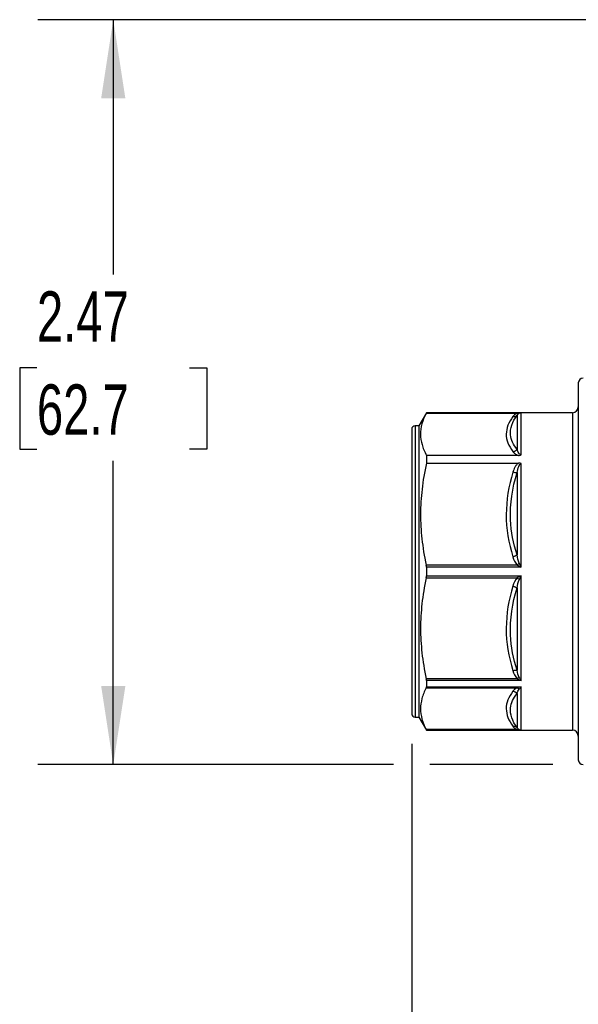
# Model space of a CAD drawing. Header units: inches. Extents: x 0.5 to 21.5, y 0.5 to 16.5.
# Tile 2 of 18: x 3.4 to 5.2, y 4.1 to 7.3. Entities that reach past the tile are written whole.
import ezdxf

# ---------------------------------------------------------------- set-up
doc = ezdxf.new("R2010")
doc.units = ezdxf.units.IN
doc.header["$LTSCALE"] = 2
doc.header["$MEASUREMENT"] = 0
doc.linetypes.add('SLD-Solid', pattern=[0])
doc.layers.add('DIMENSIONS', color=140, linetype='SLD-Solid', lineweight=25)
doc.styles.add('SLDTEXTSTYLE0', font='TXT', dxfattribs={"width": 0.7})
doc.dimstyles.new('SLDDIMSTYLE1', dxfattribs={"dimtxt": 0.169922, "dimasz": 0.26, "dimexe": 0, "dimexo": 0.0625, "dimgap": 0.04248, "dimtad": 0, "dimtih": 1, "dimtoh": 1, "dimrnd": 1e-09, "dimzin": 12, "dimdsep": 46, "dimtxsty": 'SLDTEXTSTYLE0', "dimsah": 1, "dimcen": 0.09, "dimadec": 0, "dimazin": 3, "dimtfac": 1, "dimtofl": 0, "dimtmove": 0, "dimatfit": 3, "dimfxl": 0, "dimfrac": 2, "dimtolj": 1, "dimtzin": 12, "dimarcsym": 0})

# ---------------------------------------------------------------- blocks, each defined once
blk = doc.blocks.new('_D_2')
at = {"layer": 'DIMENSIONS'}
for p, q in [((4.6913, 4.9266), (4.6913, 3.1264)), ((7.0141, 4.9266), (7.0141, 3.1264)), ((4.6913, 3.3764), (5.3515, 3.3764)), ((5.5818, 3.3764), (5.5248, 3.3764)), ((5.5248, 3.3764), (5.5248, 3.1063)), ((6.0868, 3.3764), (6.1438, 3.3764)), ((6.1438, 3.3764), (6.1438, 3.1063)), ((7.0141, 3.3764), (6.317, 3.3764)), ((5.5248, 3.1063), (5.5818, 3.1063)), ((6.1438, 3.1063), (6.0868, 3.1063))]:
    blk.add_line(p, q, dxfattribs=at)
for points in [[(4.6913, 3.3764), (4.9513, 3.3364), (4.9513, 3.4164)], [(7.0141, 3.3764), (6.7541, 3.4164), (6.7541, 3.3364)]]:
    blk.add_solid(points, dxfattribs=at)
at = {"layer": 'DIMENSIONS', "char_height": 0.16667, "attachment_point": 1, "style": 'SLDTEXTSTYLE0'}
for s, insert in [('2.32', (5.5818, 3.6293)), ('59.0', (5.5818, 3.3212))]:
    blk.add_mtext(s, dxfattribs=dict(at, insert=insert))
blk = doc.blocks.new('_D_3')
at = {"layer": 'DIMENSIONS'}
for p, q in [((5.4629, 7.3238), (3.4538, 7.3238)), ((3.7038, 7.3238), (3.7038, 6.4797)), ((3.4513, 6.1716), (3.3942, 6.1716)), ((3.3942, 6.1716), (3.3942, 5.9015)), ((3.9562, 6.1716), (4.0133, 6.1716)), ((4.0133, 6.1716), (4.0133, 5.9015)), ((3.3942, 5.9015), (3.4513, 5.9015)), ((4.0133, 5.9015), (3.9562, 5.9015)), ((3.7038, 4.8573), (3.7038, 5.8635)), ((4.6313, 4.8573), (3.4538, 4.8573)), ((5.1582, 4.8573), (4.7513, 4.8573))]:
    blk.add_line(p, q, dxfattribs=at)
for points in [[(3.7038, 7.3238), (3.6638, 7.0638), (3.7438, 7.0638)], [(3.7038, 4.8573), (3.7438, 5.1173), (3.6638, 5.1173)]]:
    blk.add_solid(points, dxfattribs=at)
at = {"layer": 'DIMENSIONS', "char_height": 0.16667, "attachment_point": 1, "style": 'SLDTEXTSTYLE0'}
for s, insert in [('2.47', (3.4513, 6.4244)), ('62.7', (3.4513, 6.1163))]:
    blk.add_mtext(s, dxfattribs=dict(at, insert=insert))

msp = doc.modelspace()

# ---------------------------------------------------------------- linework, layer by layer
for p, q in [((5.2425, 6.1211), (5.2425, 4.873)), ((4.7399, 6.0227), (4.7149, 5.9793)), ((4.7392, 6.021), (5.0402, 6.021)), ((5.2228, 6.0227), (4.7399, 6.0227)), ((4.7399, 6.0227), (4.7399, 6.0225)), ((4.7399, 6.0225), (5.0538, 6.0225)), ((5.0398, 6.014), (5.0398, 5.9011)), ((5.0538, 5.8835), (5.0538, 6.0225)), ((5.2228, 6.0227), (5.2228, 4.9715)), ((4.6913, 5.9675), (4.6913, 5.0266)), ((4.7149, 5.9793), (4.7031, 5.9793)), ((4.7031, 5.9793), (4.7031, 5.0148)), ((4.7149, 5.9793), (4.7149, 5.0148)), ((4.7399, 5.8811), (4.7399, 5.8559)), ((5.0441, 5.8811), (4.7399, 5.8811)), ((4.7399, 5.8559), (5.0441, 5.8559)), ((5.0538, 5.5112), (5.0538, 5.8533)), ((5.0398, 5.8241), (5.0398, 5.5516)), ((5.0402, 5.5182), (4.7392, 5.5182)), ((4.7399, 5.5112), (4.7399, 5.4829)), ((5.0538, 5.5112), (4.7399, 5.5112)), ((4.7399, 5.4829), (5.0538, 5.4829)), ((5.0538, 5.1356), (5.0538, 5.4829)), ((4.7392, 5.4759), (5.0402, 5.4759)), ((5.0398, 5.4426), (5.0398, 5.17)), ((5.0402, 5.1416), (4.7392, 5.1416)), ((4.7399, 5.1356), (4.7399, 5.1155)), ((5.0538, 5.1356), (4.7399, 5.1356)), ((4.7392, 5.1116), (5.0402, 5.1116)), ((4.7399, 5.1155), (5.0538, 5.1155)), ((5.0398, 5.093), (5.0398, 4.9801)), ((5.0538, 4.9717), (5.0538, 5.1155)), ((4.7031, 5.0148), (4.7149, 5.0148)), ((4.7149, 5.0148), (4.7399, 4.9715)), ((5.0402, 4.9732), (4.7392, 4.9732)), ((4.7399, 4.9717), (4.7399, 4.9715)), ((5.0538, 4.9717), (4.7399, 4.9717)), ((4.7399, 4.9715), (5.2228, 4.9715))]:
    msp.add_line(p, q)
for centre, radius, start, end in [((5.2582, 6.1211), 0.0157, 90, 180), ((5.2228, 6.0423), 0.0197, 270, 0), ((4.7031, 5.9675), 0.0118, 90, 180), ((4.7031, 5.0266), 0.0118, 180, 270), ((5.2228, 4.9518), 0.0197, 0, 90), ((5.2582, 4.873), 0.0157, 180, 270)]:
    msp.add_arc(centre, radius, start, end)
for centre, major_axis, ratio, start_param, end_param in [((5.0532, 6.0013), (0.0066, 0.0204), 0.872295, 0.321807, 0.686068), ((5.0532, 5.5118), (-0.019, 0.038), 0.006527, 4.693849, 5.058109), ((5.0532, 5.4823), (0.019, 0.038), 0.006527, 4.366666, 4.730928), ((5.0532, 5.1509), (-0.0178, 0.0313), 0.2121, 1.595921, 1.960183), ((5.0532, 5.1301), (0.0175, 0.0296), 0.246924, 3.98456, 4.348821), ((5.0532, 4.9928), (-0.0066, 0.0204), 0.872298, 2.455516, 2.819777)]:
    msp.add_ellipse(centre, major_axis=major_axis, ratio=ratio, start_param=start_param, end_param=end_param)
for points, knots in [([(4.7392, 6.021), (4.7327, 6.0086), (4.7281, 5.9967), (4.722, 5.9737), (4.7205, 5.9624), (4.7206, 5.9398), (4.7222, 5.9285), (4.7285, 5.9054), (4.7333, 5.8936), (4.7399, 5.8811)], [0, 0, 0, 0, 0.25, 0.25, 0.5, 0.5, 0.75, 0.75, 1, 1, 1, 1]), ([(5.0259, 6.0097), (5.012, 5.9909), (5.0041, 5.9713), (5.0039, 5.9321), (5.012, 5.9126), (5.0259, 5.8938)], [0, 0, 0, 0, 0.5, 0.5, 1, 1, 1, 1]), ([(5.0398, 5.9011), (5.0279, 5.9166), (5.0099, 5.954), (5.0239, 5.9927), (5.0398, 6.014)], [0, 0, 0, 0, 0.3331319, 0.7773078, 0.7773078, 0.7773078, 0.7773078]), ([(5.0538, 5.8835), (5.0504, 5.8835), (5.0438, 5.8894), (5.0411, 5.8968), (5.0398, 5.9011)], [-0.191085, -0.191085, -0.191085, -0.191085, -0.1391793, -0.0677235, -0.0677235, -0.0677235, -0.0677235]), ([(5.0259, 5.8938), (5.0276, 5.8915), (5.0296, 5.8891), (5.0339, 5.8859), (5.0356, 5.8848), (5.0394, 5.8828), (5.0416, 5.8818), (5.0441, 5.8811)], [0, 0, 0, 0, 0.5, 0.5, 0.75, 0.75, 1, 1, 1, 1]), ([(5.0441, 5.8811), (5.046, 5.8811), (5.0479, 5.8813), (5.0506, 5.882), (5.0515, 5.8823), (5.0525, 5.8828), (5.053, 5.883), (5.0533, 5.8832), (5.0535, 5.8833), (5.0537, 5.8834), (5.0538, 5.8835)], [0, 0, 0, 0, 0.5, 0.5, 0.75, 0.75, 0.875, 0.9375, 0.9375, 1, 1, 1, 1]), ([(4.7399, 5.8559), (4.7333, 5.8258), (4.7285, 5.7972), (4.7222, 5.7414), (4.7206, 5.7141), (4.7205, 5.6597), (4.722, 5.6325), (4.7281, 5.5767), (4.7327, 5.5482), (4.7392, 5.5182)], [0, 0, 0, 0, 0.25, 0.25, 0.5, 0.5, 0.75, 0.75, 1, 1, 1, 1]), ([(5.0441, 5.8559), (5.0416, 5.8541), (5.0394, 5.8518), (5.0356, 5.8469), (5.0339, 5.8444), (5.0296, 5.8365), (5.0276, 5.8309), (5.0259, 5.8253)], [0, 0, 0, 0, 0.25, 0.25, 0.5, 0.5, 1, 1, 1, 1]), ([(5.0398, 5.8241), (5.0411, 5.8313), (5.0438, 5.8438), (5.0503, 5.8533), (5.0538, 5.8533)], [-0.1233756, -0.1233756, -0.1233756, -0.1233756, -0.0527779, 0, 0, 0, 0]), ([(5.0538, 5.8533), (5.0537, 5.8534), (5.0538, 5.8534), (5.0532, 5.8537), (5.0527, 5.854), (5.0516, 5.8546), (5.0507, 5.8549), (5.048, 5.8557), (5.0461, 5.8559), (5.0441, 5.8559)], [0, 0, 0, 0, 0.125, 0.125, 0.25, 0.25, 0.5, 0.5, 1, 1, 1, 1]), ([(5.0259, 5.8253), (5.012, 5.78), (5.0041, 5.7327), (5.0039, 5.6382), (5.012, 5.5908), (5.0259, 5.5455)], [0, 0, 0, 0, 0.5, 0.5, 1, 1, 1, 1]), ([(5.0398, 5.5516), (5.0279, 5.5894), (5.0099, 5.6808), (5.0239, 5.7734), (5.0398, 5.8241)], [0, 0, 0, 0, 0.3331343, 0.7773133, 0.7773133, 0.7773133, 0.7773133]), ([(4.7392, 5.4759), (4.7328, 5.4462), (4.7282, 5.4179), (4.7221, 5.3627), (4.7206, 5.3357), (4.7206, 5.2818), (4.7221, 5.2548), (4.7282, 5.1995), (4.7328, 5.1712), (4.7392, 5.1416)], [0, 0, 0, 0, 0.25, 0.25, 0.5, 0.5, 0.75, 0.75, 1, 1, 1, 1]), ([(5.0259, 5.4486), (5.012, 5.4033), (5.0041, 5.356), (5.0039, 5.2614), (5.012, 5.2142), (5.0259, 5.1688)], [0, 0, 0, 0, 0.5, 0.5, 1, 1, 1, 1]), ([(5.0398, 5.17), (5.0279, 5.2081), (5.0099, 5.2998), (5.0239, 5.3922), (5.0398, 5.4426)], [0, 0, 0, 0, 0.3331319, 0.7773078, 0.7773078, 0.7773078, 0.7773078]), ([(4.7392, 5.1116), (4.7328, 5.0993), (4.7282, 5.0876), (4.7221, 5.0647), (4.7206, 5.0536), (4.7206, 5.0312), (4.7221, 5.02), (4.7282, 4.9972), (4.7328, 4.9854), (4.7392, 4.9732)], [0, 0, 0, 0, 0.25, 0.25, 0.5, 0.5, 0.75, 0.75, 1, 1, 1, 1]), ([(5.0259, 5.1003), (5.012, 5.0816), (5.0039, 5.062), (5.0041, 5.0228), (5.012, 5.0032), (5.0259, 4.9844)], [0, 0, 0, 0, 0.5, 0.5, 1, 1, 1, 1]), ([(5.0398, 4.9801), (5.0239, 5.0014), (5.0099, 5.0401), (5.0279, 5.0775), (5.0398, 5.093)], [0, 0, 0, 0, 0.444179, 0.7773133, 0.7773133, 0.7773133, 0.7773133])]:
    msp.add_open_spline(points, degree=3, knots=knots)
for points in [[(4.7392, 6.021), (4.7396, 6.0219), (4.7399, 6.0224), (4.7399, 6.0225)], [(5.0402, 6.021), (5.0328, 6.0179), (5.0289, 6.0137), (5.0259, 6.0097)], [(5.0259, 6.0097), (5.0311, 6.0091), (5.0363, 6.0107), (5.0398, 6.014)], [(5.0398, 6.014), (5.0413, 6.0165), (5.0433, 6.019), (5.047, 6.0207)], [(5.0538, 6.0225), (5.0492, 6.0224), (5.0446, 6.0219), (5.0402, 6.021)], [(5.047, 6.0207), (5.0449, 6.0201), (5.0425, 6.0202), (5.0402, 6.021)], [(5.0259, 5.8938), (5.0311, 5.8943), (5.0363, 5.8971), (5.0398, 5.9011)], [(5.0398, 5.8241), (5.0363, 5.8235), (5.0311, 5.8239), (5.0259, 5.8253)], [(5.0398, 5.5516), (5.0363, 5.5491), (5.0311, 5.5468), (5.0259, 5.5455)], [(5.0259, 5.5455), (5.0289, 5.5357), (5.0328, 5.5257), (5.0402, 5.5182)], [(5.047, 5.5248), (5.0433, 5.5321), (5.0413, 5.5419), (5.0398, 5.5516)], [(4.7399, 5.5112), (4.7399, 5.5137), (4.7396, 5.516), (4.7392, 5.5182)], [(5.047, 5.5248), (5.0449, 5.5225), (5.0425, 5.5202), (5.0402, 5.5182)], [(5.0402, 5.5182), (5.0446, 5.516), (5.0492, 5.5136), (5.0538, 5.5112)], [(4.7392, 5.4759), (4.7396, 5.4781), (4.7399, 5.4805), (4.7399, 5.4829)], [(5.0538, 5.4829), (5.0492, 5.4805), (5.0446, 5.4782), (5.0402, 5.4759)], [(5.0402, 5.4759), (5.0328, 5.4684), (5.0289, 5.4584), (5.0259, 5.4486)], [(5.0259, 5.4486), (5.0311, 5.4473), (5.0363, 5.445), (5.0398, 5.4426)], [(5.0398, 5.4426), (5.0413, 5.4522), (5.0433, 5.462), (5.047, 5.4693)], [(5.047, 5.4693), (5.0449, 5.4717), (5.0425, 5.4739), (5.0402, 5.4759)], [(5.0259, 5.1688), (5.0311, 5.1702), (5.0363, 5.1706), (5.0398, 5.17)], [(5.0259, 5.1688), (5.0289, 5.1591), (5.0328, 5.1491), (5.0402, 5.1416)], [(5.047, 5.1464), (5.0433, 5.1528), (5.0413, 5.1614), (5.0398, 5.17)], [(4.7399, 5.1356), (4.7399, 5.1373), (4.7396, 5.1394), (4.7392, 5.1416)], [(5.0402, 5.1416), (5.0425, 5.1435), (5.0449, 5.1452), (5.047, 5.1464)], [(5.0402, 5.1416), (5.0446, 5.1393), (5.0492, 5.1373), (5.0538, 5.1356)], [(4.7392, 5.1116), (4.7396, 5.1126), (4.7399, 5.1139), (4.7399, 5.1155)], [(5.0402, 5.1116), (5.0328, 5.1085), (5.0289, 5.1044), (5.0259, 5.1003)], [(5.0259, 5.1003), (5.0311, 5.0998), (5.0363, 5.097), (5.0398, 5.093)], [(5.0398, 5.093), (5.0413, 5.098), (5.0433, 5.1032), (5.047, 5.1072)], [(5.0538, 5.1155), (5.0492, 5.1139), (5.0446, 5.1126), (5.0402, 5.1116)], [(5.047, 5.1072), (5.0449, 5.1093), (5.0425, 5.1108), (5.0402, 5.1116)], [(4.7399, 4.9717), (4.7399, 4.9717), (4.7396, 4.9722), (4.7392, 4.9732)], [(5.0259, 4.9844), (5.0311, 4.985), (5.0363, 4.9834), (5.0398, 4.9801)], [(5.0259, 4.9844), (5.0289, 4.9804), (5.0328, 4.9763), (5.0402, 4.9732)], [(5.047, 4.9734), (5.0433, 4.9752), (5.0413, 4.9776), (5.0398, 4.9801)], [(5.0402, 4.9732), (5.0425, 4.974), (5.0449, 4.9741), (5.047, 4.9734)], [(5.0402, 4.9732), (5.0446, 4.9722), (5.0492, 4.9717), (5.0538, 4.9717)]]:
    msp.add_open_spline(points, degree=3)

# ---------------------------------------------------------------- dimensions: what is measured, and where the dimension line sits
at = {"layer": 'DIMENSIONS'}
dim = msp.add_linear_dim(base=(3.7038, 4.8573), p1=(5.5629, 7.3238), p2=(5.2582, 4.8573), angle=90, dimstyle='SLDDIMSTYLE1', dxfattribs=at)
dim.commit()
dim.dimension.update_dxf_attribs({"geometry": '_D_3', "text_midpoint": (3.7038, 6.1716), "dimtype": 160})
dim = msp.add_linear_dim(base=(4.6913, 3.3764), p1=(7.0141, 5.0266), p2=(4.6913, 5.0266), dimstyle='SLDDIMSTYLE1', dxfattribs=at)
dim.commit()
dim.dimension.update_dxf_attribs({"geometry": '_D_2', "text_midpoint": (5.8343, 3.3764), "dimtype": 160})

doc.saveas('drawing.dxf')
